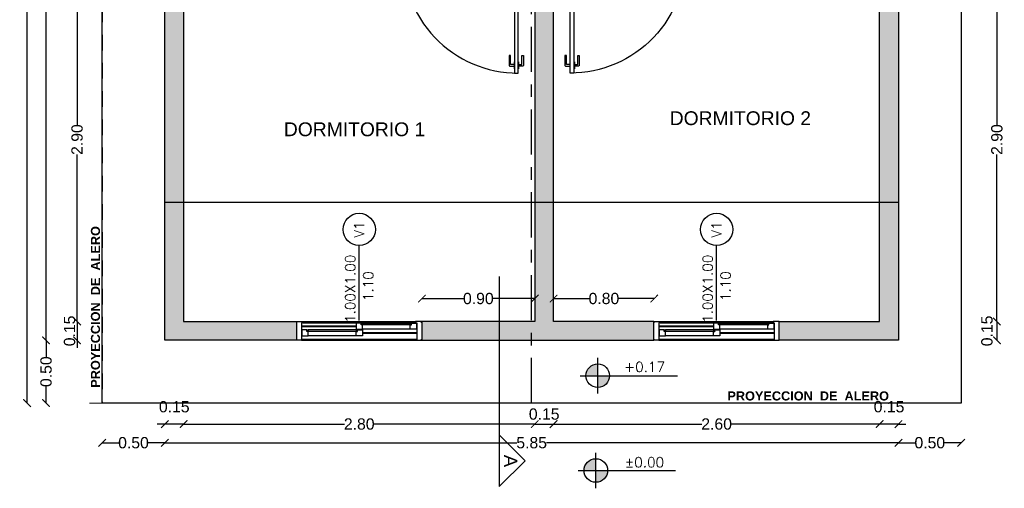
# Model space of a CAD drawing. Header units: millimetres. Extents: x 201 to 840, y 135 to 685.
# Tile 15 of 219: x 228.31 to 236.16, y 159.43 to 163.16. Entities that reach past the tile are written whole.
import ezdxf
from ezdxf.enums import TextEntityAlignment as Align

# ---------------------------------------------------------------- set-up
doc = ezdxf.new("R2010")
doc.units = ezdxf.units.MM
for name, pattern in [('ACAD_ISO10W100', [18, 12, -3, 0, -3]), ('HIDDEN', [0.375, 0.25, -0.125]), ('HIDDEN2', [0.1875, 0.125, -0.0625])]:
    doc.linetypes.add(name, pattern=pattern)
for name, color, linetype in [('01', 1, 'Continuous'), ('02', 2, 'Continuous'), ('03', 3, 'Continuous'), ('10', 251, 'Continuous'), ('ABERTURAS', 2, 'Continuous'), ('cota', 2, 'Continuous'), ('L1', 2, 'Continuous'), ('LINEA DE CORTE', 4, 'Continuous'), ('MAMPOSTERIA', 5, 'Continuous'), ('NIVELES', 1, 'Continuous'), ('piso', 1, 'Continuous'), ('pluvial', 30, 'Continuous'), ('PROYECCIONES', 2, 'Continuous'), ('TEXT', 4, 'Continuous')]:
    doc.layers.add(name, color=color, linetype=linetype)
doc.layers.add('COTA NIVELES', color=2, linetype='Continuous', lineweight=20)
doc.layers.add('PLUVIAL PROYECCION', color=1, linetype='Continuous', lineweight=9)
doc.styles.add('ARIAL', font='arial.ttf', dxfattribs={"height": 0.06})
doc.styles.add('ROMANS', font='romans.shx')
doc.styles.add('STYLE1', font='ARIALUNI.TTF', dxfattribs={"height": 0.09})
doc.dimstyles.new('D3', dxfattribs={"dimscale": 0, "dimtxt": 0.09, "dimasz": 0.06, "dimexe": 0, "dimexo": 0.15, "dimgap": 0, "dimtad": 0, "dimzin": 0, "dimdsep": 46, "dimtxsty": 'STYLE1', "dimblk": 'ARCHTICK', "dimcen": 1, "dimse1": 1, "dimse2": 1, "dimclrd": 1, "dimclre": 1, "dimclrt": 3, "dimadec": 0, "dimazin": 0, "dimtfac": 1, "dimtmove": 2, "dimatfit": 1, "dimldrblk": 'OPEN90', "dimfxl": 1, "dimtolj": 1, "dimtzin": 0, "dimarcsym": 0})

# ---------------------------------------------------------------- blocks, each defined once
blk = doc.blocks.new('_ARCHTICK')
at = {"color": 0, "linetype": 'ByBlock', "const_width": 0.15}
blk.add_lwpolyline([(-0.5, -0.5), (0.5, 0.5)], dxfattribs=at)
blk = doc.blocks.new('*D766')
at = {"layer": 'cota', "color": 1, "lineweight": -2}
for p, q in [((228.7663, 160.7583), (228.7663, 160.8183)), ((228.7663, 160.7583), (228.7663, 160.6083)), ((228.7663, 160.6083), (228.7663, 160.5483))]:
    blk.add_line(p, q, dxfattribs=at)
at = {"layer": 'DEFPOINTS', "color": 0}
for p in [(229.6762, 160.7583), (228.7663, 160.6083), (229.5262, 160.6083)]:
    blk.add_point(p, dxfattribs=at)
at = {"layer": 'cota', "color": 1, "lineweight": -2, "xscale": 0.06, "yscale": 0.06, "zscale": 0.06}
for p, rotation in [((228.7663, 160.7583), 270), ((228.7663, 160.6083), 90)]:
    blk.add_blockref('_ARCHTICK', p, dxfattribs=dict(at, rotation=rotation))
at = {"layer": 'cota', "color": 3, "insert": (228.7063, 160.6833), "char_height": 0.09, "attachment_point": 5, "rotation": 90, "style": 'STYLE1'}
blk.add_mtext('\\A1;0.15', dxfattribs=at)
blk = doc.blocks.new('_OPEN90')
at = {"color": 0, "linetype": 'ByBlock'}
for p, q in [((0, 0), (-1, 0)), ((-0.5, 0.5), (0, 0)), ((0, 0), (-0.5, -0.5))]:
    blk.add_line(p, q, dxfattribs=at)
blk = doc.blocks.new('*D767')
at = {"layer": 'cota', "color": 1, "lineweight": -2}
for p, q in [((228.7663, 163.6583), (228.7663, 162.3259)), ((228.7663, 160.7583), (228.7663, 162.0907))]:
    blk.add_line(p, q, dxfattribs=at)
at = {"layer": 'DEFPOINTS', "color": 0}
for p in [(228.7663, 163.6583), (229.616, 163.6583), (229.6762, 160.7583)]:
    blk.add_point(p, dxfattribs=at)
at = {"layer": 'cota', "color": 1, "lineweight": -2, "xscale": 0.06, "yscale": 0.06, "zscale": 0.06}
for p, rotation in [((228.7663, 163.6583), 90), ((228.7663, 160.7583), 270)]:
    blk.add_blockref('_ARCHTICK', p, dxfattribs=dict(at, rotation=rotation))
at = {"layer": 'cota', "color": 3, "insert": (228.7663, 162.2083), "char_height": 0.09, "attachment_point": 5, "rotation": 90, "style": 'STYLE1'}
blk.add_mtext('\\A1;2.90', dxfattribs=at)
blk = doc.blocks.new('*D769')
at = {"layer": 'cota', "color": 1, "lineweight": -2}
for p, q in [((229.616, 159.9407), (230.8984, 159.9407)), ((232.416, 159.9407), (231.1336, 159.9407))]:
    blk.add_line(p, q, dxfattribs=at)
at = {"layer": 'DEFPOINTS', "color": 0}
for p in [(229.616, 160.7583), (232.416, 160.7583), (232.416, 159.9407)]:
    blk.add_point(p, dxfattribs=at)
at = {"layer": 'cota', "color": 1, "lineweight": -2, "xscale": 0.06, "yscale": 0.06, "zscale": 0.06, "rotation": 180}
blk.add_blockref('_ARCHTICK', (229.616, 159.9407), dxfattribs=at)
at = {"layer": 'cota', "color": 1, "lineweight": -2, "xscale": 0.06, "yscale": 0.06, "zscale": 0.06}
blk.add_blockref('_ARCHTICK', (232.416, 159.9407), dxfattribs=at)
at = {"layer": 'cota', "color": 3, "insert": (231.016, 159.9407), "char_height": 0.09, "attachment_point": 5, "style": 'STYLE1'}
blk.add_mtext('\\A1;2.80', dxfattribs=at)
blk = doc.blocks.new('*D770')
at = {"layer": 'cota', "color": 1, "lineweight": -2}
blk.add_line((232.416, 159.9407), (232.566, 159.9407), dxfattribs=at)
at = {"layer": 'DEFPOINTS', "color": 0}
for p in [(232.416, 160.7583), (232.566, 160.7583), (232.566, 159.9407)]:
    blk.add_point(p, dxfattribs=at)
at = {"layer": 'cota', "color": 1, "lineweight": -2, "xscale": 0.06, "yscale": 0.06, "zscale": 0.06, "rotation": 180}
blk.add_blockref('_ARCHTICK', (232.416, 159.9407), dxfattribs=at)
at = {"layer": 'cota', "color": 1, "lineweight": -2, "xscale": 0.06, "yscale": 0.06, "zscale": 0.06}
blk.add_blockref('_ARCHTICK', (232.566, 159.9407), dxfattribs=at)
at = {"layer": 'cota', "color": 3, "insert": (232.491, 160.0201), "char_height": 0.09, "attachment_point": 5, "style": 'STYLE1'}
blk.add_mtext('\\A1;0.15', dxfattribs=at)
blk = doc.blocks.new('*D771')
at = {"layer": 'cota', "color": 1, "lineweight": -2}
for p, q in [((232.566, 159.9407), (233.7484, 159.9407)), ((235.166, 159.9407), (233.9836, 159.9407))]:
    blk.add_line(p, q, dxfattribs=at)
at = {"layer": 'DEFPOINTS', "color": 0}
for p in [(232.566, 160.7583), (235.166, 160.7583), (235.166, 159.9407)]:
    blk.add_point(p, dxfattribs=at)
at = {"layer": 'cota', "color": 1, "lineweight": -2, "xscale": 0.06, "yscale": 0.06, "zscale": 0.06, "rotation": 180}
blk.add_blockref('_ARCHTICK', (232.566, 159.9407), dxfattribs=at)
at = {"layer": 'cota', "color": 1, "lineweight": -2, "xscale": 0.06, "yscale": 0.06, "zscale": 0.06}
blk.add_blockref('_ARCHTICK', (235.166, 159.9407), dxfattribs=at)
at = {"layer": 'cota', "color": 3, "insert": (233.866, 159.9407), "char_height": 0.09, "attachment_point": 5, "style": 'STYLE1'}
blk.add_mtext('\\A1;2.60', dxfattribs=at)
blk = doc.blocks.new('*D772')
at = {"layer": 'cota', "color": 1, "lineweight": -2}
for p, q in [((236.101, 163.6583), (236.101, 162.3259)), ((236.101, 160.7583), (236.101, 162.0907))]:
    blk.add_line(p, q, dxfattribs=at)
at = {"layer": 'DEFPOINTS', "color": 0}
for p in [(235.2094, 163.6583), (236.101, 163.6583), (235.2094, 160.7583)]:
    blk.add_point(p, dxfattribs=at)
at = {"layer": 'cota', "color": 1, "lineweight": -2, "xscale": 0.06, "yscale": 0.06, "zscale": 0.06}
for p, rotation in [((236.101, 163.6583), 90), ((236.101, 160.7583), 270)]:
    blk.add_blockref('_ARCHTICK', p, dxfattribs=dict(at, rotation=rotation))
at = {"layer": 'cota', "color": 3, "insert": (236.101, 162.2083), "char_height": 0.09, "attachment_point": 5, "rotation": 90, "style": 'STYLE1'}
blk.add_mtext('\\A1;2.90', dxfattribs=at)
blk = doc.blocks.new('*D773')
at = {"layer": 'cota', "color": 1, "lineweight": -2}
for p, q in [((231.516, 160.9412), (231.8493, 160.9412)), ((232.416, 160.9412), (232.0827, 160.9412))]:
    blk.add_line(p, q, dxfattribs=at)
at = {"layer": 'DEFPOINTS', "color": 0}
for p in [(232.416, 160.9412), (232.416, 160.7583), (231.516, 160.6833)]:
    blk.add_point(p, dxfattribs=at)
at = {"layer": 'cota', "color": 1, "lineweight": -2, "xscale": 0.06, "yscale": 0.06, "zscale": 0.06, "rotation": 180}
blk.add_blockref('_ARCHTICK', (231.516, 160.9412), dxfattribs=at)
at = {"layer": 'cota', "color": 1, "lineweight": -2, "xscale": 0.06, "yscale": 0.06, "zscale": 0.06}
blk.add_blockref('_ARCHTICK', (232.416, 160.9412), dxfattribs=at)
at = {"layer": 'cota', "color": 3, "insert": (231.966, 160.9412), "char_height": 0.09, "attachment_point": 5, "style": 'STYLE1'}
blk.add_mtext('\\A1;0.90', dxfattribs=at)
blk = doc.blocks.new('*D775')
at = {"layer": 'cota', "color": 1, "lineweight": -2}
blk.add_line((236.101, 160.7583), (236.101, 160.6083), dxfattribs=at)
at = {"layer": 'DEFPOINTS', "color": 0}
for p in [(235.2094, 160.7583), (235.3594, 160.6083), (236.101, 160.6083)]:
    blk.add_point(p, dxfattribs=at)
at = {"layer": 'cota', "color": 1, "lineweight": -2, "xscale": 0.06, "yscale": 0.06, "zscale": 0.06}
for p, rotation in [((236.101, 160.7583), 90), ((236.101, 160.6083), 270)]:
    blk.add_blockref('_ARCHTICK', p, dxfattribs=dict(at, rotation=rotation))
at = {"layer": 'cota', "color": 3, "insert": (236.0219, 160.6833), "char_height": 0.09, "attachment_point": 5, "rotation": 90, "style": 'STYLE1'}
blk.add_mtext('\\A1;0.15', dxfattribs=at)
blk = doc.blocks.new('*D776')
at = {"layer": 'cota', "color": 1, "lineweight": -2}
for p, q in [((228.5189, 160.6083), (228.5189, 160.475)), ((228.5189, 160.1083), (228.5189, 160.2416))]:
    blk.add_line(p, q, dxfattribs=at)
at = {"layer": 'DEFPOINTS', "color": 0}
for p in [(228.5189, 160.6083), (229.3776, 160.6083), (228.7776, 160.1083)]:
    blk.add_point(p, dxfattribs=at)
at = {"layer": 'cota', "color": 1, "lineweight": -2, "xscale": 0.06, "yscale": 0.06, "zscale": 0.06}
for p, rotation in [((228.5189, 160.6083), 90), ((228.5189, 160.1083), 270)]:
    blk.add_blockref('_ARCHTICK', p, dxfattribs=dict(at, rotation=rotation))
at = {"layer": 'cota', "color": 3, "insert": (228.5189, 160.3583), "char_height": 0.09, "attachment_point": 5, "rotation": 90, "style": 'STYLE1'}
blk.add_mtext('\\A1;0.50', dxfattribs=at)
blk = doc.blocks.new('*D778')
at = {"layer": 'cota', "color": 1, "lineweight": -2}
for p, q in [((228.5189, 169.111), (228.5189, 164.6793)), ((228.5189, 160.6083), (228.5189, 164.4455))]:
    blk.add_line(p, q, dxfattribs=at)
at = {"layer": 'DEFPOINTS', "color": 0}
for p in [(228.5189, 169.111), (229.3776, 169.111), (229.3776, 160.6083)]:
    blk.add_point(p, dxfattribs=at)
at = {"layer": 'cota', "color": 1, "lineweight": -2, "xscale": 0.06, "yscale": 0.06, "zscale": 0.06}
for p, rotation in [((228.5189, 169.111), 90), ((228.5189, 160.6083), 270)]:
    blk.add_blockref('_ARCHTICK', p, dxfattribs=dict(at, rotation=rotation))
at = {"layer": 'cota', "color": 3, "insert": (228.5189, 164.5624), "char_height": 0.09, "attachment_point": 5, "rotation": 90, "style": 'STYLE1'}
blk.add_mtext('\\A1;8.50', dxfattribs=at)
blk = doc.blocks.new('*D782')
at = {"layer": 'cota', "color": 1, "lineweight": -2}
for p, q in [((229.466, 159.7918), (232.2738, 159.7918)), ((235.316, 159.7918), (232.5082, 159.7918))]:
    blk.add_line(p, q, dxfattribs=at)
at = {"layer": 'DEFPOINTS', "color": 0}
for p in [(229.466, 160.6083), (235.316, 160.6083), (235.316, 159.7918)]:
    blk.add_point(p, dxfattribs=at)
at = {"layer": 'cota', "color": 1, "lineweight": -2, "xscale": 0.06, "yscale": 0.06, "zscale": 0.06, "rotation": 180}
blk.add_blockref('_ARCHTICK', (229.466, 159.7918), dxfattribs=at)
at = {"layer": 'cota', "color": 1, "lineweight": -2, "xscale": 0.06, "yscale": 0.06, "zscale": 0.06}
blk.add_blockref('_ARCHTICK', (235.316, 159.7918), dxfattribs=at)
at = {"layer": 'cota', "color": 3, "insert": (232.391, 159.7921), "char_height": 0.09, "attachment_point": 5, "style": 'STYLE1'}
blk.add_mtext('\\A1;5.85', dxfattribs=at)
blk = doc.blocks.new('*D783')
at = {"layer": 'cota', "color": 1, "lineweight": -2}
for p, q in [((235.316, 159.7918), (235.4493, 159.7918)), ((235.816, 159.7918), (235.6827, 159.7918))]:
    blk.add_line(p, q, dxfattribs=at)
at = {"layer": 'DEFPOINTS', "color": 0}
for p in [(235.316, 160.6083), (235.816, 160.6083), (235.816, 159.7918)]:
    blk.add_point(p, dxfattribs=at)
at = {"layer": 'cota', "color": 1, "lineweight": -2, "xscale": 0.06, "yscale": 0.06, "zscale": 0.06, "rotation": 180}
blk.add_blockref('_ARCHTICK', (235.316, 159.7918), dxfattribs=at)
at = {"layer": 'cota', "color": 1, "lineweight": -2, "xscale": 0.06, "yscale": 0.06, "zscale": 0.06}
blk.add_blockref('_ARCHTICK', (235.816, 159.7918), dxfattribs=at)
at = {"layer": 'cota', "color": 3, "insert": (235.566, 159.7918), "char_height": 0.09, "attachment_point": 5, "style": 'STYLE1'}
blk.add_mtext('\\A1;0.50', dxfattribs=at)
blk = doc.blocks.new('*D785')
at = {"layer": 'cota', "color": 1, "lineweight": -2}
for p, q in [((228.966, 159.7918), (229.0993, 159.7918)), ((229.466, 159.7918), (229.3327, 159.7918))]:
    blk.add_line(p, q, dxfattribs=at)
at = {"layer": 'DEFPOINTS', "color": 0}
for p in [(229.466, 160.6083), (228.966, 160.1083), (228.966, 159.7918)]:
    blk.add_point(p, dxfattribs=at)
at = {"layer": 'cota', "color": 1, "lineweight": -2, "xscale": 0.06, "yscale": 0.06, "zscale": 0.06, "rotation": 180}
blk.add_blockref('_ARCHTICK', (228.966, 159.7918), dxfattribs=at)
at = {"layer": 'cota', "color": 1, "lineweight": -2, "xscale": 0.06, "yscale": 0.06, "zscale": 0.06}
blk.add_blockref('_ARCHTICK', (229.466, 159.7918), dxfattribs=at)
at = {"layer": 'cota', "color": 3, "insert": (229.216, 159.7918), "char_height": 0.09, "attachment_point": 5, "style": 'STYLE1'}
blk.add_mtext('\\A1;0.50', dxfattribs=at)
blk = doc.blocks.new('*D807')
at = {"layer": 'cota', "color": 1, "lineweight": -2}
for p, q in [((232.566, 160.9412), (232.8506, 160.9412)), ((233.3686, 160.9412), (233.084, 160.9412))]:
    blk.add_line(p, q, dxfattribs=at)
at = {"layer": 'DEFPOINTS', "color": 0}
for p in [(233.3686, 160.9412), (232.566, 160.7583), (233.3686, 160.7583)]:
    blk.add_point(p, dxfattribs=at)
at = {"layer": 'cota', "color": 1, "lineweight": -2, "xscale": 0.06, "yscale": 0.06, "zscale": 0.06, "rotation": 180}
blk.add_blockref('_ARCHTICK', (232.566, 160.9412), dxfattribs=at)
at = {"layer": 'cota', "color": 1, "lineweight": -2, "xscale": 0.06, "yscale": 0.06, "zscale": 0.06}
blk.add_blockref('_ARCHTICK', (233.3686, 160.9412), dxfattribs=at)
at = {"layer": 'cota', "color": 3, "insert": (232.9673, 160.9412), "char_height": 0.09, "attachment_point": 5, "style": 'STYLE1'}
blk.add_mtext('\\A1;0.80', dxfattribs=at)
blk = doc.blocks.new('A$C2B9D4405')
at = {"layer": '02'}
for points in [[(0.9193, 0.0692), (0.8945, 0.0692, -0.414214), (0.8925, 0.0712), (0.8925, 0.1395, 0.414214), (0.8905, 0.1415), (0.8818, 0.1415, 0.414214), (0.8798, 0.1395), (0.8798, 0.0628, 0.414214), (0.8862, 0.0565), (0.9193, 0.0565)], [(0.9557, 0.0692), (0.9805, 0.0692, 0.414214), (0.9825, 0.0712), (0.9825, 0.1395, -0.414214), (0.9845, 0.1415), (0.9932, 0.1415, -0.414214), (0.9952, 0.1395), (0.9952, 0.0628, -0.414214), (0.9888, 0.0565), (0.9557, 0.0565)]]:
    blk.add_lwpolyline(points, format="xyb", dxfattribs=at)
for points in [[(0.9225, 0.0907), (0.9193, 0.0907), (0.9193, 0.0349), (0.9225, 0.0349)], [(0.9525, 0.0907), (0.9557, 0.0907), (0.9557, 0.0349), (0.9525, 0.0349)]]:
    blk.add_lwpolyline(points, dxfattribs=at)
at = {"layer": 'ABERTURAS', "ltscale": 0.01}
for points in [[(0.0025, 1.06), (0.0025, 1.07), (0.0325, 1.07), (0.0425, 1.07), (0.0425, 1.02), (0.0425, 0.961), (0.0325, 0.961), (0.0325, 0.92), (0.0025, 0.92), (0.0025, 0.93)], [(0.9825, 1.06), (0.9825, 1.07), (0.9525, 1.07), (0.9425, 1.07), (0.9425, 1.02), (0.9425, 0.961), (0.9525, 0.961), (0.9525, 0.92), (0.9825, 0.92), (0.9825, 0.93)]]:
    blk.add_lwpolyline(points, dxfattribs=at)
blk.add_lwpolyline([(0.9525, 0), (0.9525, 0.92), (0.9225, 0.92), (0.9225, 0)], close=True, dxfattribs=at)
at = {"layer": 'ABERTURAS', "color": 1, "ltscale": 0.01}
blk.add_arc((0.9525, 0.92), 0.92, 177.44576, 270, dxfattribs=at)
at = {"layer": 'MAMPOSTERIA'}
for points in [[(0, 1.07), (0, 0.92)], [(0.985, 0.92), (0.985, 1.07)]]:
    blk.add_lwpolyline(points, dxfattribs=at)
blk = doc.blocks.new('*D827')
at = {"layer": 'DEFPOINTS', "color": 0}
for p in [(228.3676, 169.611), (228.966, 169.611), (228.966, 160.1083)]:
    blk.add_point(p, dxfattribs=at)
at = {"layer": 'piso', "color": 1, "lineweight": -2}
for p, q in [((228.3676, 169.611), (228.3676, 164.9765)), ((228.3676, 160.1083), (228.3676, 164.7428))]:
    blk.add_line(p, q, dxfattribs=at)
at = {"layer": 'piso', "color": 1, "lineweight": -2, "xscale": 0.06, "yscale": 0.06, "zscale": 0.06}
for p, rotation in [((228.3676, 169.611), 90), ((228.3676, 160.1083), 270)]:
    blk.add_blockref('_ARCHTICK', p, dxfattribs=dict(at, rotation=rotation))
at = {"layer": 'piso', "color": 3, "insert": (228.3676, 164.8596), "char_height": 0.09, "attachment_point": 5, "rotation": 90, "style": 'STYLE1'}
blk.add_mtext('\\A1;9.50', dxfattribs=at)
blk = doc.blocks.new('*D799')
at = {"layer": '01', "color": 1, "lineweight": -2}
for p, q in [((235.166, 159.9407), (235.106, 159.9407)), ((235.316, 159.9407), (235.166, 159.9407)), ((235.316, 159.9407), (235.376, 159.9407))]:
    blk.add_line(p, q, dxfattribs=at)
at = {"layer": 'DEFPOINTS', "color": 0}
for p in [(235.166, 159.9407), (235.166, 159.9407), (235.316, 159.9407)]:
    blk.add_point(p, dxfattribs=at)
at = {"layer": '01', "color": 1, "lineweight": -2, "xscale": 0.06, "yscale": 0.06, "zscale": 0.06}
blk.add_blockref('_ARCHTICK', (235.166, 159.9407), dxfattribs=at)
at = {"layer": '01', "color": 1, "lineweight": -2, "xscale": 0.06, "yscale": 0.06, "zscale": 0.06, "rotation": 180}
blk.add_blockref('_ARCHTICK', (235.316, 159.9407), dxfattribs=at)
at = {"layer": '01', "color": 3, "insert": (235.241, 160.0786), "char_height": 0.09, "attachment_point": 5, "style": 'STYLE1'}
blk.add_mtext('\\A1;0.15', dxfattribs=at)
blk = doc.blocks.new('*D800')
at = {"layer": '01', "color": 1, "lineweight": -2}
for p, q in [((229.466, 159.9407), (229.406, 159.9407)), ((229.616, 159.9407), (229.466, 159.9407)), ((229.616, 159.9407), (229.676, 159.9407))]:
    blk.add_line(p, q, dxfattribs=at)
at = {"layer": 'DEFPOINTS', "color": 0}
for p in [(229.466, 159.9407), (229.466, 159.9407), (229.616, 159.9407)]:
    blk.add_point(p, dxfattribs=at)
at = {"layer": '01', "color": 1, "lineweight": -2, "xscale": 0.06, "yscale": 0.06, "zscale": 0.06}
blk.add_blockref('_ARCHTICK', (229.466, 159.9407), dxfattribs=at)
at = {"layer": '01', "color": 1, "lineweight": -2, "xscale": 0.06, "yscale": 0.06, "zscale": 0.06, "rotation": 180}
blk.add_blockref('_ARCHTICK', (229.616, 159.9407), dxfattribs=at)
at = {"layer": '01', "color": 3, "insert": (229.541, 160.0786), "char_height": 0.09, "attachment_point": 5, "style": 'STYLE1'}
blk.add_mtext('\\A1;0.15', dxfattribs=at)

msp = doc.modelspace()

# ---------------------------------------------------------------- hatches: boundary and pattern name
at = {"layer": '10'}
h = msp.add_hatch(color=256, dxfattribs=at)
h.paths.add_polyline_path([(234.316, 169.111), (232.491, 169.111), (232.491, 168.961), (234.166, 168.961), (234.166, 168.1596), (234.166, 168.1596), (234.316, 168.1596)])
h.paths.add_polyline_path([(232.491, 169.111), (231.016, 169.111), (231.016, 168.961), (231.766, 168.961), (231.766, 168.9128), (231.916, 168.9128), (231.916, 168.961), (232.491, 168.961)])
h.paths.add_polyline_path([(234.316, 167.1596), (234.166, 167.1596), (234.166, 166.3583), (233.566, 166.3583), (233.566, 166.2083), (234.166, 166.2083), (234.166, 166.1583), (234.316, 166.1583)])
h.paths.add_polyline_path([(231.916, 167.9278), (231.766, 167.9278), (231.766, 167.8583), (231.716, 167.8583), (231.716, 167.7083), (231.766, 167.7083), (231.766, 166.3583), (229.616, 166.3583), (229.616, 166.7333), (229.466, 166.7333), (229.466, 166.1758), (229.616, 166.1758), (229.616, 166.2083), (231.916, 166.2083)])
h.paths.add_polyline_path([(229.616, 168.961), (229.466, 168.961), (229.466, 167.8583), (229.616, 167.8583)])
h.paths.add_polyline_path([(229.616, 169.111), (229.466, 169.111), (229.466, 168.961), (229.616, 168.961)])
h.paths.add_polyline_path([(229.616, 167.7083), (230.731, 167.7083), (230.731, 167.8583), (229.466, 167.8583), (229.466, 167.3333), (229.616, 167.3333)])
h.paths.add_polyline_path([(229.616, 163.6583), (231.331, 163.6583), (231.331, 163.8083), (229.616, 163.8083), (229.616, 164.3108), (229.466, 164.3108), (229.466, 160.6083), (230.516, 160.6083), (230.516, 160.7583), (229.616, 160.7583)])
h.paths.add_polyline_path([(235.316, 163.8063), (234.816, 163.8063), (234.316, 163.8083), (234.316, 164.2933), (234.166, 164.2933), (234.166, 163.8083), (233.651, 163.8083), (233.651, 163.6583), (235.166, 163.6583), (235.166, 160.7583), (234.366, 160.7583), (234.366, 160.6083), (235.316, 160.6083)])
h.paths.add_polyline_path([(233.366, 160.7583), (232.566, 160.7583), (232.566, 163.6583), (232.666, 163.6583), (232.666, 163.8083), (232.491, 163.8083), (232.491, 160.6083), (233.366, 160.6083)])
h.paths.add_polyline_path([(232.491, 163.8083), (232.316, 163.8083), (232.316, 163.6583), (232.416, 163.6583), (232.416, 160.7583), (231.516, 160.7583), (231.516, 160.6083), (232.491, 160.6083)])
at = {"layer": 'NIVELES', "ltscale": 0.01}
h = msp.add_hatch(color=256, dxfattribs=at)
h.paths.add_polyline_path([(232.9181, 160.4204, 0.414214), (232.824, 160.3263), (232.9181, 160.3263)])
h.paths.add_polyline_path([(233.0122, 160.3263), (232.9181, 160.3263), (232.9181, 160.2322, 0.414214)])
h = msp.add_hatch(color=256, dxfattribs=at)
h.paths.add_polyline_path([(232.9026, 159.6647, 0.414214), (232.8085, 159.5706), (232.9026, 159.5706)])
h.paths.add_polyline_path([(232.9967, 159.5706), (232.9026, 159.5706), (232.9026, 159.4765, 0.414214)])

# ---------------------------------------------------------------- linework, layer by layer
at = {"layer": '03'}
msp.add_line((229.466, 161.7093, 0.0629), (235.316, 161.7093, 0.0629), dxfattribs=at)
at = {"layer": 'ABERTURAS', "color": 1}
for p, q in [((230.556, 160.7238, 0.0629), (230.991, 160.7238, 0.0629)), ((230.566, 160.7583, 0.0629), (231.466, 160.7583, 0.0629)), ((230.566, 160.7483, 0.0629), (231.466, 160.7483, 0.0629)), ((231.4231, 160.7463, 0.0629), (231.0413, 160.7463, 0.0629)), ((233.406, 160.7238, 0.0629), (233.841, 160.7238, 0.0629)), ((233.416, 160.7583, 0.0629), (234.316, 160.7583, 0.0629)), ((233.416, 160.7483, 0.0629), (234.316, 160.7483, 0.0629)), ((234.2731, 160.7463, 0.0629), (233.8913, 160.7463, 0.0629)), ((230.556, 160.7188, 0.0629), (230.991, 160.7188, 0.0629)), ((230.991, 160.6428, 0.0629), (230.6087, 160.6428, 0.0629)), ((230.9907, 160.6928, 0.0629), (230.609, 160.6928, 0.0629)), ((231.4234, 160.6963, 0.0629), (231.041, 160.6963, 0.0629)), ((231.041, 160.6703, 0.0629), (231.476, 160.6703, 0.0629)), ((231.041, 160.6653, 0.0629), (231.476, 160.6653, 0.0629)), ((233.406, 160.7188, 0.0629), (233.841, 160.7188, 0.0629)), ((233.841, 160.6428, 0.0629), (233.4587, 160.6428, 0.0629)), ((233.8407, 160.6928, 0.0629), (233.459, 160.6928, 0.0629)), ((234.2734, 160.6963, 0.0629), (233.891, 160.6963, 0.0629)), ((233.891, 160.6703, 0.0629), (234.326, 160.6703, 0.0629)), ((233.891, 160.6653, 0.0629), (234.326, 160.6653, 0.0629)), ((230.556, 160.6183, 0.0629), (231.476, 160.6183, 0.0629)), ((231.476, 160.6083, 0.0629), (230.556, 160.6083, 0.0629)), ((230.556, 160.6083, 0.0629), (231.476, 160.6083, 0.0629)), ((233.406, 160.6183, 0.0629), (234.326, 160.6183, 0.0629)), ((234.326, 160.6083, 0.0629), (233.406, 160.6083, 0.0629)), ((233.406, 160.6083, 0.0629), (234.326, 160.6083, 0.0629))]:
    msp.add_line(p, q, dxfattribs=at)
at = {"layer": 'ABERTURAS', "elevation": 0.0629}
for points in [[(230.5186, 160.7483), (230.5186, 160.7583), (230.566, 160.7583), (230.566, 160.7483), (230.556, 160.7483), (230.556, 160.6083), (230.5186, 160.6083), (230.5186, 160.6183)], [(230.991, 160.7178), (230.991, 160.6963), (231.041, 160.6963), (231.041, 160.7313), (231.031, 160.7313), (231.031, 160.7463), (230.991, 160.7463), (230.991, 160.7248), (230.991, 160.7248), (230.991, 160.7178), (230.991, 160.7178)], [(231.4734, 160.7178), (231.4734, 160.6963), (231.4234, 160.6963), (231.4234, 160.7313), (231.4334, 160.7313), (231.4334, 160.7463), (231.4734, 160.7463), (231.4734, 160.7248), (231.4734, 160.7248), (231.4734, 160.7178), (231.4734, 160.7178)], [(231.5135, 160.7483), (231.5135, 160.7583), (231.466, 160.7583), (231.466, 160.7483), (231.476, 160.7483), (231.476, 160.6083), (231.5135, 160.6083), (231.5135, 160.6183)], [(233.3686, 160.7483), (233.3686, 160.7583), (233.416, 160.7583), (233.416, 160.7483), (233.406, 160.7483), (233.406, 160.6083), (233.3686, 160.6083), (233.3686, 160.6183)], [(233.841, 160.7178), (233.841, 160.6963), (233.891, 160.6963), (233.891, 160.7313), (233.881, 160.7313), (233.881, 160.7463), (233.841, 160.7463), (233.841, 160.7248), (233.841, 160.7248), (233.841, 160.7178), (233.841, 160.7178)], [(234.3234, 160.7178), (234.3234, 160.6963), (234.2734, 160.6963), (234.2734, 160.7313), (234.2834, 160.7313), (234.2834, 160.7463), (234.3234, 160.7463), (234.3234, 160.7248), (234.3234, 160.7248), (234.3234, 160.7178), (234.3234, 160.7178)], [(234.3635, 160.7483), (234.3635, 160.7583), (234.316, 160.7583), (234.316, 160.7483), (234.326, 160.7483), (234.326, 160.6083), (234.3635, 160.6083), (234.3635, 160.6183)], [(230.5587, 160.6643), (230.5587, 160.6428), (230.6087, 160.6428), (230.6087, 160.6778), (230.5987, 160.6778), (230.5987, 160.6928), (230.5587, 160.6928), (230.5587, 160.6713), (230.5587, 160.6713), (230.5587, 160.6643), (230.5587, 160.6643)], [(231.041, 160.6643), (231.041, 160.6428), (230.991, 160.6428), (230.991, 160.6778), (231.001, 160.6778), (231.001, 160.6928), (231.041, 160.6928), (231.041, 160.6713), (231.041, 160.6713), (231.041, 160.6643), (231.041, 160.6643)], [(233.4087, 160.6643), (233.4087, 160.6428), (233.4587, 160.6428), (233.4587, 160.6778), (233.4487, 160.6778), (233.4487, 160.6928), (233.4087, 160.6928), (233.4087, 160.6713), (233.4087, 160.6713), (233.4087, 160.6643), (233.4087, 160.6643)], [(233.891, 160.6643), (233.891, 160.6428), (233.841, 160.6428), (233.841, 160.6778), (233.851, 160.6778), (233.851, 160.6928), (233.891, 160.6928), (233.891, 160.6713), (233.891, 160.6713), (233.891, 160.6643), (233.891, 160.6643)]]:
    msp.add_lwpolyline(points, dxfattribs=at)
for points in [[(231.0413, 160.7463), (231.0413, 160.7363), (231.0313, 160.7363), (231.0313, 160.7463)], [(231.4231, 160.7463), (231.4231, 160.7363), (231.4331, 160.7363), (231.4331, 160.7463)], [(233.8913, 160.7463), (233.8913, 160.7363), (233.8813, 160.7363), (233.8813, 160.7463)], [(234.2731, 160.7463), (234.2731, 160.7363), (234.2831, 160.7363), (234.2831, 160.7463)], [(230.609, 160.6928), (230.609, 160.6828), (230.599, 160.6828), (230.599, 160.6928)], [(230.9907, 160.6928), (230.9907, 160.6828), (231.0007, 160.6828), (231.0007, 160.6928)], [(233.459, 160.6928), (233.459, 160.6828), (233.449, 160.6828), (233.449, 160.6928)], [(233.8407, 160.6928), (233.8407, 160.6828), (233.8507, 160.6828), (233.8507, 160.6928)]]:
    msp.add_lwpolyline(points, close=True, dxfattribs=at)
at = {"layer": 'ABERTURAS', "color": 1, "elevation": 0.0629}
for points in [[(231.4334, 160.7318), (231.0313, 160.7318), (231.0313, 160.7358), (231.4334, 160.7358)], [(234.2834, 160.7318), (233.8813, 160.7318), (233.8813, 160.7358), (234.2834, 160.7358)], [(230.5987, 160.6823), (231.0008, 160.6823), (231.0008, 160.6783), (230.5987, 160.6783)], [(233.4487, 160.6823), (233.8508, 160.6823), (233.8508, 160.6783), (233.4487, 160.6783)]]:
    msp.add_lwpolyline(points, dxfattribs=at)
at = {"layer": 'L1'}
for p, q in [((231.016, 160.7666, 0.0629), (231.016, 161.3635, 0.0629)), ((233.866, 160.7666, 0.0629), (233.866, 161.3635, 0.0629))]:
    msp.add_line(p, q, dxfattribs=at)
for centre in [(231.016, 161.4921, 0.0629), (233.866, 161.4921, 0.0629)]:
    msp.add_circle(centre, 0.1286, dxfattribs=at)
at = {"layer": 'LINEA DE CORTE', "elevation": 0.0629}
msp.add_lwpolyline([(232.1325, 161.1179), (232.1325, 159.442), (232.3385, 159.648), (232.1325, 159.8539)], dxfattribs=at)
at = {"layer": 'MAMPOSTERIA', "elevation": 0.0629}
for points in [[(229.466, 160.6083), (229.466, 164.3108), (229.616, 164.3108), (229.616, 163.8083), (231.331, 163.8083), (231.331, 163.6583), (229.616, 163.6583), (229.616, 160.7583), (230.516, 160.7583), (230.516, 160.6083), (229.466, 160.6083)], [(234.366, 160.7583), (235.166, 160.7583), (235.166, 163.6583), (233.651, 163.6583), (233.651, 163.8083), (234.166, 163.8083), (234.166, 164.2933), (234.316, 164.2933), (234.316, 163.8083), (235.316, 163.8083), (235.316, 160.6083), (234.366, 160.6083), (234.366, 160.7583)], [(232.416, 163.6583), (232.416, 160.7583), (231.516, 160.7583), (231.516, 160.6083), (233.366, 160.6083), (233.366, 160.7583), (232.566, 160.7583), (232.566, 163.6583), (232.666, 163.6583), (232.666, 163.8083), (232.316, 163.8083), (232.316, 163.6583), (232.416, 163.6583)]]:
    msp.add_lwpolyline(points, dxfattribs=at)
at = {"layer": 'NIVELES', "color": 1}
for p, q in [((232.9183, 160.1845, 0.0629), (232.9183, 160.468, 0.0629)), ((232.9028, 159.4289, 0.0629), (232.9028, 159.7124, 0.0629))]:
    msp.add_line(p, q, dxfattribs=at)
at = {"layer": 'NIVELES', "color": 3}
for p, q in [((232.7766, 160.3263, 0.0629), (233.5546, 160.3263, 0.0629)), ((232.7611, 159.5706, 0.0629), (233.5391, 159.5706, 0.0629))]:
    msp.add_line(p, q, dxfattribs=at)
for centre in [(232.9183, 160.3263, 0.0629), (232.9028, 159.5706, 0.0629)]:
    msp.add_circle(centre, 0.0941, dxfattribs=at)
at = {"layer": 'piso', "elevation": 0.0629}
msp.add_lwpolyline([(234.816, 163.8083), (235.816, 163.8083), (235.816, 160.1083), (228.966, 160.1083), (228.966, 169.611), (234.816, 169.611), (234.816, 163.8083)], dxfattribs=at)
at = {"layer": 'pluvial', "linetype": 'HIDDEN2'}
msp.add_line((228.966, 169.1193, 0.0629), (228.966, 160.1083, 0.0629), dxfattribs=at)
at = {"layer": 'PLUVIAL PROYECCION', "linetype": 'HIDDEN2'}
msp.add_line((228.966, 160.1083, 0.0629), (228.866, 160.1083, 0.0629), dxfattribs=at)
at = {"layer": 'PROYECCIONES', "linetype": 'HIDDEN', "elevation": 0.0629}
msp.add_lwpolyline([(228.966, 160.1083), (228.966, 169.611), (234.816, 169.611), (234.816, 163.8083), (235.816, 163.8083), (235.816, 160.1083)], close=True, dxfattribs=at)
at = {"layer": 'PROYECCIONES', "linetype": 'ACAD_ISO10W100', "ltscale": 0.03, "elevation": 0.0629}
msp.add_lwpolyline([(232.391, 160.1083), (232.391, 169.611)], dxfattribs=at)

# ---------------------------------------------------------------- block references
at = {"layer": 'ABERTURAS'}
msp.add_blockref('A$C2B9D4405', (231.331, 162.7383, 0.0629), dxfattribs=at)
at = {"layer": 'ABERTURAS', "xscale": -1}
msp.add_blockref('A$C2B9D4405', (233.651, 162.7383, 0.0629), dxfattribs=at)

# ---------------------------------------------------------------- texts
at = {"layer": 'COTA NIVELES', "insert": (233.1345, 159.6759, 0.0629), "char_height": 0.07938, "width": 2.932787, "attachment_point": 1, "style": 'ROMANS'}
msp.add_mtext('±0.00', dxfattribs=at)
at = {"layer": 'COTA NIVELES', "style": 'ROMANS'}
msp.add_attdef('+0.17', (233.1278, 160.3572, 0.0629), '_0.00', height=0.07938, dxfattribs=at)
at = {"layer": 'L1', "style": 'ROMANS'}
for p in [(231.016, 161.4917, 0.0629), (233.866, 161.4917, 0.0629)]:
    msp.add_attdef('V1', text='p1', height=0.07938, rotation=90, dxfattribs=at).set_placement(p, align=Align.MIDDLE)
for p in [(230.9843, 160.7465, 0.0629), (233.8343, 160.7465, 0.0629)]:
    msp.add_attdef('1.00X1.00', p, '0.80', height=0.07938, rotation=90, dxfattribs=at)
for p in [(231.0478, 160.9212, 0.0629), (233.8978, 160.9212, 0.0629)]:
    msp.add_attdef('1.10', text='2.10', height=0.07938, rotation=90, dxfattribs=at).set_placement(p, align=Align.TOP_LEFT)
at = {"layer": 'LINEA DE CORTE', "style": 'ARIAL'}
msp.add_attdef('A', (232.1717, 159.6956, 0.0629), 'LETRA...', height=0.105, rotation=270, dxfattribs=at)
at = {"layer": 'TEXT', "style": 'ARIAL'}
for s, p in [('DORMITORIO 2', (233.4921, 162.3238, 0.0629)), ('DORMITORIO 1', (230.4153, 162.2354, 0.0629))]:
    msp.add_text(s, height=0.11, dxfattribs=at).set_placement(p)
at = {"layer": 'TEXT', "color": 1, "ltscale": 0.01, "insert": (228.8765, 160.2303, 0.0629), "char_height": 0.0725, "width": 1.47, "attachment_point": 1, "rotation": 90, "style": 'STYLE1'}
msp.add_mtext('{\\fArial|b1|i0|c0|p34;PROYECCION  DE  ALERO}', dxfattribs=at)
at = {"layer": 'TEXT', "color": 1, "ltscale": 0.01, "insert": (233.9521, 160.2014, 0.0629), "char_height": 0.0725, "width": 1.47, "attachment_point": 1, "style": 'STYLE1'}
msp.add_mtext('{\\fArial|b1|i0|c0|p34;PROYECCION  DE  ALERO}', dxfattribs=at)

# ---------------------------------------------------------------- dimensions: what is measured, and where the dimension line sits
at = {"layer": '01'}
for base, p1, p2, picture, middle in [((229.466, 159.9407, 0.0629), (229.616, 159.9407, 0.0629), (229.466, 159.9407, 0.0629), '*D800', (229.541, 160.0786, 0.0629)), ((235.166, 159.9407, 0.0629), (235.316, 159.9407, 0.0629), (235.166, 159.9407, 0.0629), '*D799', (235.241, 160.0786, 0.0629))]:
    dim = msp.add_linear_dim(base=base, p1=p1, p2=p2, dimstyle='D3', override={"dimscale": 1}, dxfattribs=at)
    dim.commit()
    dim.dimension.update_dxf_attribs({"geometry": picture, "text_midpoint": middle})
at = {"layer": 'cota'}
for base, p1, p2, angle, picture, middle in [((228.5189, 169.111, 0.0629), (229.3776, 160.6083, 0.0629), (229.3776, 169.111, 0.0629), 90, '*D778', (228.5189, 164.5624, 0.0629)), ((232.416, 160.9412, 0.0629), (231.516, 160.6833, 0.0629), (232.416, 160.7583, 0.0629), 180, '*D773', (231.966, 160.9412, 0.0629)), ((236.101, 160.6083, 0.0629), (235.2094, 160.7583, 0.0629), (235.3594, 160.6083, 0.0629), 90, '*D775', (236.0219, 160.6833, 0.0629)), ((232.566, 159.9407, 0.0629), (232.416, 160.7583, 0.0629), (232.566, 160.7583, 0.0629), 180, '*D770', (232.491, 160.0201, 0.0629)), ((235.316, 159.7918, 0.0629), (229.466, 160.6083, 0.0629), (235.316, 160.6083, 0.0629), 180, '*D782', (232.391, 159.7921, 0.0629))]:
    dim = msp.add_linear_dim(base=base, p1=p1, p2=p2, angle=angle, dimstyle='D3', override={"dimscale": 1}, dxfattribs=at)
    dim.commit()
    dim.dimension.update_dxf_attribs({"geometry": picture, "text_midpoint": middle, "dimtype": 160})
for base, p1, p2, angle, picture, middle in [((228.7663, 163.6583, 0.0629), (229.6762, 160.7583, 0.0629), (229.616, 163.6583, 0.0629), 90, '*D767', (228.7663, 162.2083, 0.0629)), ((236.101, 163.6583, 0.0629), (235.2094, 160.7583, 0.0629), (235.2094, 163.6583, 0.0629), 90, '*D772', (236.101, 162.2083, 0.0629)), ((228.7663, 160.6083, 0.0629), (229.6762, 160.7583, 0.0629), (229.5262, 160.6083, 0.0629), 90, '*D766', (228.7063, 160.6833, 0.0629)), ((232.416, 159.9407, 0.0629), (229.616, 160.7583, 0.0629), (232.416, 160.7583, 0.0629), 180, '*D769', (231.016, 159.9407, 0.0629)), ((235.166, 159.9407, 0.0629), (232.566, 160.7583, 0.0629), (235.166, 160.7583, 0.0629), 180, '*D771', (233.866, 159.9407, 0.0629)), ((228.5189, 160.6083, 0.0629), (228.7776, 160.1083, 0.0629), (229.3776, 160.6083, 0.0629), 90, '*D776', (228.5189, 160.3583, 0.0629)), ((235.816, 159.7918, 0.0629), (235.316, 160.6083, 0.0629), (235.816, 160.6083, 0.0629), 180, '*D783', (235.566, 159.7918, 0.0629))]:
    dim = msp.add_linear_dim(base=base, p1=p1, p2=p2, angle=angle, dimstyle='D3', override={"dimscale": 1}, dxfattribs=at)
    dim.commit()
    dim.dimension.update_dxf_attribs({"geometry": picture, "text_midpoint": middle})
for base, p1, p2, picture, middle in [((233.3686, 160.9412, 0.0629), (232.566, 160.7583, 0.0629), (233.3686, 160.7583, 0.0629), '*D807', (232.9673, 160.9412, 0.0629)), ((228.966, 159.7918, 0.0629), (229.466, 160.6083, 0.0629), (228.966, 160.1083, 0.0629), '*D785', (229.216, 159.7918, 0.0629))]:
    dim = msp.add_linear_dim(base=base, p1=p1, p2=p2, dimstyle='D3', override={"dimscale": 1}, dxfattribs=at)
    dim.commit()
    dim.dimension.update_dxf_attribs({"geometry": picture, "text_midpoint": middle})
at = {"layer": 'piso'}
dim = msp.add_linear_dim(base=(228.3676, 169.611, 0.0629), p1=(228.966, 160.1083, 0.0629), p2=(228.966, 169.611, 0.0629), angle=90, dimstyle='D3', override={"dimscale": 1}, dxfattribs=at)
dim.commit()
dim.dimension.update_dxf_attribs({"geometry": '*D827', "text_midpoint": (228.3676, 164.8596, 0.0629)})

doc.saveas('drawing.dxf')
